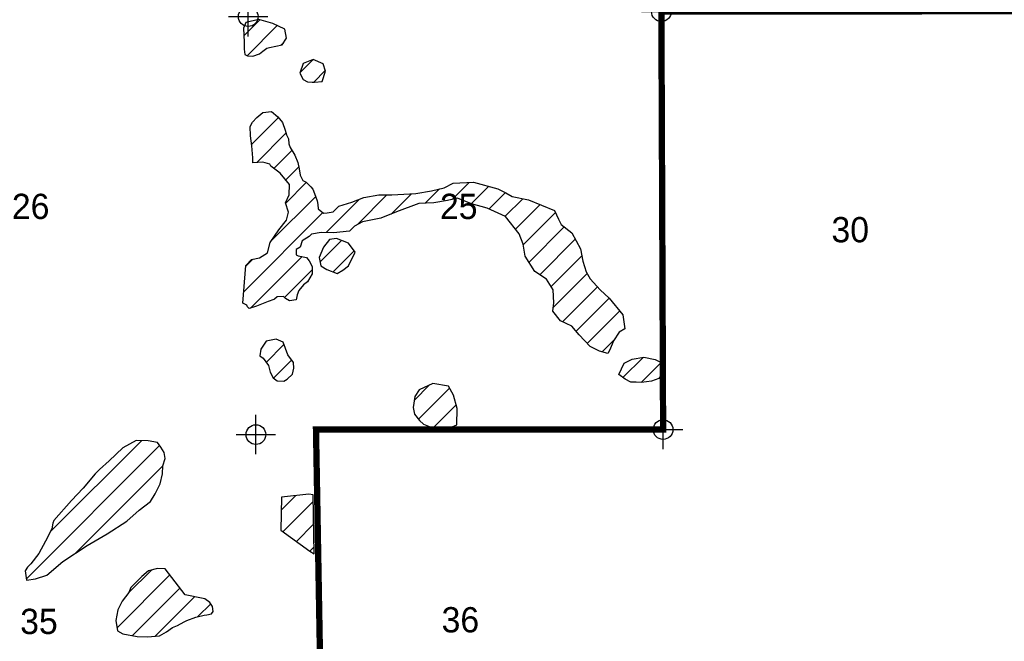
# Model space of a CAD drawing. Extents: x 192051 to 352051, y 710978 to 817615.
# Tile 46 of 85: x 275883 to 288364, y 761706 to 769581. Entities that reach past the tile are written whole.
import ezdxf
from ezdxf.enums import TextEntityAlignment as Align

# ---------------------------------------------------------------- set-up
doc = ezdxf.new("R2010")
doc.units = 0
doc.header["$LTSCALE"] = 800
doc.header["$PDMODE"] = 34
doc.header["$PDSIZE"] = 250
doc.layers.get('0').update_dxf_attribs({"linetype": 'CONTINUOUS'})
for name, color, linetype in [('SEC', 2, 'CONTINUOUS'), ('TEXT', 7, 'CONTINUOUS'), ('WETDBA', 11, 'CONTINUOUS'), ('WETFILL', 12, 'CONTINUOUS'), ('WSHEDS', 3, 'CONTINUOUS')]:
    doc.layers.add(name, color=color, linetype=linetype)

# ---------------------------------------------------------------- blocks, each defined once
blk = doc.blocks.new('*X')
at = {"color": 0}
for p, q in [((278724, 769378), (278928, 769581)), ((278767, 769125), (279148, 769507)), ((279198, 769262), (279226, 769290)), ((279436, 768910), (279602, 769077)), ((279436, 768910), (279602, 769077)), ((279611, 768791), (279756, 768936)), ((279611, 768791), (279756, 768936)), ((278822, 768002), (279163, 768343)), ((278888, 767773), (279258, 768143)), ((279105, 767695), (279333, 767924)), ((279255, 767551), (279419, 767715)), ((279253, 767254), (279520, 767521)), ((281366, 767305), (281580, 767519)), ((281607, 767250), (281826, 767470)), ((279072, 766779), (279635, 767341)), ((280163, 766985), (280539, 767362)), ((280592, 767119), (280848, 767376)), ((281022, 767255), (281204, 767437)), ((281834, 767183), (282040, 767390)), ((279766, 766884), (280190, 767307)), ((282036, 767091), (282259, 767313)), ((282168, 766928), (282479, 767238)), ((278724, 766135), (279727, 767139)), ((282266, 766731), (282673, 767138)), ((282340, 766510), (282786, 766957)), ((279691, 766513), (279962, 766784)), ((282475, 766350), (282925, 766801)), ((279857, 766385), (280124, 766652)), ((282618, 766199), (283010, 766591)), ((278750, 766457), (278839, 766546)), ((278810, 765928), (279463, 766580)), ((279239, 766061), (279590, 766413)), ((282647, 765934), (283078, 766364)), ((282762, 765753), (283206, 766197)), ((282937, 765634), (283356, 766053)), ((283077, 765479), (283490, 765892)), ((279006, 765239), (279233, 765466)), ((283265, 765373), (283421, 765528)), ((279100, 765039), (279332, 765270)), ((283530, 765048), (283785, 765303)), ((283762, 764985), (284005, 765229)), ((280886, 764762), (281074, 764949)), ((280939, 764520), (281331, 764912)), ((281121, 764408), (281416, 764702)), ((276271, 763094), (277425, 764247)), ((275968, 762496), (277657, 764185)), ((276585, 762818), (277698, 763931)), ((277540, 763478), (277542, 763480)), ((279198, 763368), (279382, 763552)), ((279221, 763097), (279602, 763478)), ((279390, 762971), (279607, 763188)), ((279559, 762846), (279612, 762899)), ((277260, 762314), (277554, 762608)), ((277117, 761877), (277787, 762547)), ((277313, 761778), (277915, 762380)), ((277601, 761772), (278099, 762269)), ((278143, 762019), (278306, 762182))]:
    blk.add_line(p, q, dxfattribs=at)

msp = doc.modelspace()

# ---------------------------------------------------------------- linework, layer by layer
at = {"layer": 'SEC', "color": 0}
for p in [(278780, 769620), (284017, 769684), (284039, 764389), (278877, 764325)]:
    msp.add_point(p, dxfattribs=at)
at = {"layer": 'WETDBA', "color": 0}
for points in [[(279209, 769264), (279264, 769347), (279245, 769462), (279093, 769532), (278913, 769585), (278748, 769544), (278720, 769476), (278727, 769296), (278729, 769209), (278736, 769140), (278772, 769123), (278840, 769118), (278921, 769150), (278963, 769184), (279015, 769219), (279049, 769230)], [(279718, 768799), (279758, 768929), (279731, 769023), (279603, 769077), (279475, 769026), (279434, 768905), (279475, 768823), (279533, 768793), (279590, 768789), (279621, 768791)], [(278712, 765992), (278751, 766468), (278821, 766542), (278924, 766563), (279025, 766626), (279059, 766760), (279167, 766919), (279265, 767041), (279289, 767141), (279251, 767260), (279298, 767364), (279303, 767492), (279185, 767636), (279066, 767724), (279054, 767753), (278967, 767775), (278902, 767774), (278839, 767768), (278839, 767833), (278825, 767982), (278809, 768109), (278804, 768227), (278834, 768285), (278890, 768342), (278966, 768407), (279077, 768419), (279156, 768352), (279214, 768278), (279247, 768180), (279264, 768123), (279289, 768070), (279293, 768010), (279311, 767960), (279369, 767866), (279408, 767771), (279425, 767690), (279439, 767613), (279474, 767545), (279516, 767525), (279575, 767465), (279600, 767433), (279622, 767379), (279653, 767285), (279661, 767238), (279666, 767184), (279736, 767132), (279782, 767136), (279857, 767146), (279930, 767217), (280093, 767270), (280244, 767327), (280435, 767361), (280602, 767363), (280903, 767378), (281102, 767413), (281264, 767451), (281379, 767510), (281636, 767521), (281944, 767439), (282045, 767387), (282125, 767340), (282331, 767299), (282662, 767163), (282712, 767053), (282748, 766987), (282882, 766880), (282992, 766679), (283023, 766520), (283065, 766386), (283114, 766299), (283240, 766159), (283357, 766052), (283530, 765843), (283552, 765666), (283484, 765623), (283410, 765513), (283363, 765398), (283338, 765354), (283232, 765381), (283113, 765440), (282977, 765587), (282881, 765700), (282737, 765765), (282642, 765889), (282654, 765994), (282645, 766157), (282559, 766292), (282413, 766393), (282292, 766586), (282265, 766737), (282215, 766869), (282043, 767087), (281810, 767195), (281612, 767248), (281432, 767319), (281305, 767291), (281134, 767260), (280942, 767252), (280658, 767146), (280462, 767067), (280227, 767022), (280127, 766965), (280062, 766900), (279862, 766879), (279706, 766887), (279582, 766862), (279554, 766835), (279465, 766781), (279438, 766699), (279387, 766668), (279387, 766602), (279414, 766591), (279518, 766567), (279551, 766528), (279590, 766453), (279590, 766363), (279531, 766261), (279480, 766224), (279422, 766149), (279399, 766096), (279387, 766032), (279303, 766021), (279253, 766048), (279225, 766074), (279147, 766071), (279112, 766042), (279106, 766036), (279033, 766009), (278885, 765953), (278791, 765921), (278772, 765945), (278763, 765966)], [(280136, 766636), (280052, 766748), (279897, 766810), (279812, 766797), (279736, 766700), (279680, 766568), (279701, 766464), (279775, 766417), (279909, 766364), (279981, 766409), (280051, 766461)], [(279283, 765335), (279221, 765496), (279134, 765532), (279009, 765507), (278941, 765406), (278925, 765321), (278968, 765292), (279035, 765199), (279060, 765115), (279096, 765042), (279146, 765008), (279231, 765002), (279275, 765025), (279341, 765092), (279359, 765167), (279355, 765239)], [(283557, 765027), (283479, 765087), (283546, 765229), (283646, 765280), (283796, 765305), (283938, 765275), (284004, 765241), (284015, 765131), (284004, 765071), (283983, 765037), (283891, 765003), (283766, 764985), (283697, 764991), (283629, 764990)], [(281166, 764390), (281305, 764398), (281423, 764449), (281429, 764657), (281380, 764823), (281317, 764940), (281122, 764971), (280946, 764892), (280893, 764808), (280871, 764669), (280889, 764583), (280951, 764505), (281003, 764455), (281085, 764422)], [(277630, 764224), (277513, 764244), (277361, 764250), (277190, 764158), (277018, 763994), (276895, 763884), (276840, 763826), (276687, 763646), (276541, 763491), (276317, 763236), (276305, 763204), (276289, 763129), (276211, 762973), (276124, 762818), (276024, 762687), (275984, 762644), (275954, 762599), (275970, 762481), (276083, 762499), (276229, 762545), (276429, 762715), (276740, 762920), (276991, 763069), (277241, 763227), (277398, 763366), (277541, 763479), (277602, 763573), (277664, 763703), (277693, 763829), (277698, 763931), (277729, 764023), (277716, 764096), (277672, 764164)], [(279614, 762816), (279601, 763561), (279550, 763570), (279200, 763533), (279195, 763116), (279559, 762846)], [(278228, 762243), (277980, 762294), (277728, 762625), (277630, 762629), (277517, 762598), (277433, 762529), (277293, 762388), (277267, 762323), (277180, 762213), (277126, 762103), (277103, 761970), (277124, 761837), (277190, 761802), (277373, 761767), (277503, 761762), (277657, 761777), (277745, 761825), (277818, 761879), (277882, 761907), (277968, 761951), (278001, 761971), (278114, 762012), (278222, 762038), (278256, 762043), (278316, 762054), (278337, 762085), (278326, 762145), (278303, 762187), (278294, 762199)]]:
    msp.add_lwpolyline(points, close=True, dxfattribs=at)
at = {"layer": 'WSHEDS', "color": 0, "const_width": 80}
msp.add_lwpolyline([(299882, 777949), (299882, 775103), (299937, 769765), (294616, 769710), (289346, 769689), (284017, 769684), (284039, 764389), (279639, 764389), (279734, 758982), (279599, 756299)], dxfattribs=at)

# ---------------------------------------------------------------- block references
at = {"layer": 'WETFILL', "color": 0}
msp.add_blockref('*X', (0, 0), dxfattribs=at)
msp.add_blockref('*X', (0, 0), dxfattribs=at)
msp.add_blockref('*X', (0, 0), dxfattribs=at)
msp.add_blockref('*X', (0, 0), dxfattribs=at)
msp.add_blockref('*X', (0, 0), dxfattribs=at)
msp.add_blockref('*X', (0, 0), dxfattribs=at)
msp.add_blockref('*X', (0, 0), dxfattribs=at)
msp.add_blockref('*X', (0, 0), dxfattribs=at)
msp.add_blockref('*X', (0, 0), dxfattribs=at)
msp.add_blockref('*X', (0, 0), dxfattribs=at)
msp.add_blockref('*X', (0, 0), dxfattribs=at)
msp.add_blockref('*X', (0, 0), dxfattribs=at)
msp.add_blockref('*X', (0, 0), dxfattribs=at)
msp.add_blockref('*X', (0, 0), dxfattribs=at)
msp.add_blockref('*X', (0, 0), dxfattribs=at)
msp.add_blockref('*X', (0, 0), dxfattribs=at)
msp.add_blockref('*X', (0, 0), dxfattribs=at)
msp.add_blockref('*X', (0, 0), dxfattribs=at)
msp.add_blockref('*X', (0, 0), dxfattribs=at)
msp.add_blockref('*X', (0, 0), dxfattribs=at)
msp.add_blockref('*X', (0, 0), dxfattribs=at)
msp.add_blockref('*X', (0, 0), dxfattribs=at)
msp.add_blockref('*X', (0, 0), dxfattribs=at)
msp.add_blockref('*X', (0, 0), dxfattribs=at)
msp.add_blockref('*X', (0, 0), dxfattribs=at)
msp.add_blockref('*X', (0, 0), dxfattribs=at)
msp.add_blockref('*X', (0, 0), dxfattribs=at)
msp.add_blockref('*X', (0, 0), dxfattribs=at)
msp.add_blockref('*X', (0, 0), dxfattribs=at)
msp.add_blockref('*X', (0, 0), dxfattribs=at)
msp.add_blockref('*X', (0, 0), dxfattribs=at)
msp.add_blockref('*X', (0, 0), dxfattribs=at)
msp.add_blockref('*X', (0, 0), dxfattribs=at)
msp.add_blockref('*X', (0, 0), dxfattribs=at)
msp.add_blockref('*X', (0, 0), dxfattribs=at)
msp.add_blockref('*X', (0, 0), dxfattribs=at)
msp.add_blockref('*X', (0, 0), dxfattribs=at)
msp.add_blockref('*X', (0, 0), dxfattribs=at)
msp.add_blockref('*X', (0, 0), dxfattribs=at)
msp.add_blockref('*X', (0, 0), dxfattribs=at)
msp.add_blockref('*X', (0, 0), dxfattribs=at)
msp.add_blockref('*X', (0, 0), dxfattribs=at)
msp.add_blockref('*X', (0, 0), dxfattribs=at)
msp.add_blockref('*X', (0, 0), dxfattribs=at)
msp.add_blockref('*X', (0, 0), dxfattribs=at)
msp.add_blockref('*X', (0, 0), dxfattribs=at)
msp.add_blockref('*X', (0, 0), dxfattribs=at)
msp.add_blockref('*X', (0, 0), dxfattribs=at)
msp.add_blockref('*X', (0, 0), dxfattribs=at)
msp.add_blockref('*X', (0, 0), dxfattribs=at)
msp.add_blockref('*X', (0, 0), dxfattribs=at)
msp.add_blockref('*X', (0, 0), dxfattribs=at)
msp.add_blockref('*X', (0, 0), dxfattribs=at)
msp.add_blockref('*X', (0, 0), dxfattribs=at)
msp.add_blockref('*X', (0, 0), dxfattribs=at)
msp.add_blockref('*X', (0, 0), dxfattribs=at)
msp.add_blockref('*X', (0, 0), dxfattribs=at)
msp.add_blockref('*X', (0, 0), dxfattribs=at)
msp.add_blockref('*X', (0, 0), dxfattribs=at)
msp.add_blockref('*X', (0, 0), dxfattribs=at)
msp.add_blockref('*X', (0, 0), dxfattribs=at)
msp.add_blockref('*X', (0, 0), dxfattribs=at)
msp.add_blockref('*X', (0, 0), dxfattribs=at)
msp.add_blockref('*X', (0, 0), dxfattribs=at)
msp.add_blockref('*X', (0, 0), dxfattribs=at)
msp.add_blockref('*X', (0, 0), dxfattribs=at)
msp.add_blockref('*X', (0, 0), dxfattribs=at)
msp.add_blockref('*X', (0, 0), dxfattribs=at)
msp.add_blockref('*X', (0, 0), dxfattribs=at)
msp.add_blockref('*X', (0, 0), dxfattribs=at)
msp.add_blockref('*X', (0, 0), dxfattribs=at)
msp.add_blockref('*X', (0, 0), dxfattribs=at)
msp.add_blockref('*X', (0, 0), dxfattribs=at)
msp.add_blockref('*X', (0, 0), dxfattribs=at)
msp.add_blockref('*X', (0, 0), dxfattribs=at)
msp.add_blockref('*X', (0, 0), dxfattribs=at)
msp.add_blockref('*X', (0, 0), dxfattribs=at)
msp.add_blockref('*X', (0, 0), dxfattribs=at)
msp.add_blockref('*X', (0, 0), dxfattribs=at)
msp.add_blockref('*X', (0, 0), dxfattribs=at)
msp.add_blockref('*X', (0, 0), dxfattribs=at)
msp.add_blockref('*X', (0, 0), dxfattribs=at)
msp.add_blockref('*X', (0, 0), dxfattribs=at)
msp.add_blockref('*X', (0, 0), dxfattribs=at)
msp.add_blockref('*X', (0, 0), dxfattribs=at)
msp.add_blockref('*X', (0, 0), dxfattribs=at)
msp.add_blockref('*X', (0, 0), dxfattribs=at)
msp.add_blockref('*X', (0, 0), dxfattribs=at)
msp.add_blockref('*X', (0, 0), dxfattribs=at)
msp.add_blockref('*X', (0, 0), dxfattribs=at)
msp.add_blockref('*X', (0, 0), dxfattribs=at)
msp.add_blockref('*X', (0, 0), dxfattribs=at)
msp.add_blockref('*X', (0, 0), dxfattribs=at)
msp.add_blockref('*X', (0, 0), dxfattribs=at)
msp.add_blockref('*X', (0, 0), dxfattribs=at)
msp.add_blockref('*X', (0, 0), dxfattribs=at)
msp.add_blockref('*X', (0, 0), dxfattribs=at)
msp.add_blockref('*X', (0, 0), dxfattribs=at)
msp.add_blockref('*X', (0, 0), dxfattribs=at)
msp.add_blockref('*X', (0, 0), dxfattribs=at)

# ---------------------------------------------------------------- texts
at = {"layer": 'TEXT', "color": 0}
for s, p in [('26', (276022, 767056)), ('25', (281448, 767056)), ('30', (286411, 766761)), ('35', (276127, 761798)), ('36', (281469, 761819))]:
    msp.add_text(s, height=320, dxfattribs=at).set_placement(p, align=Align.CENTER)

doc.saveas('drawing.dxf')
